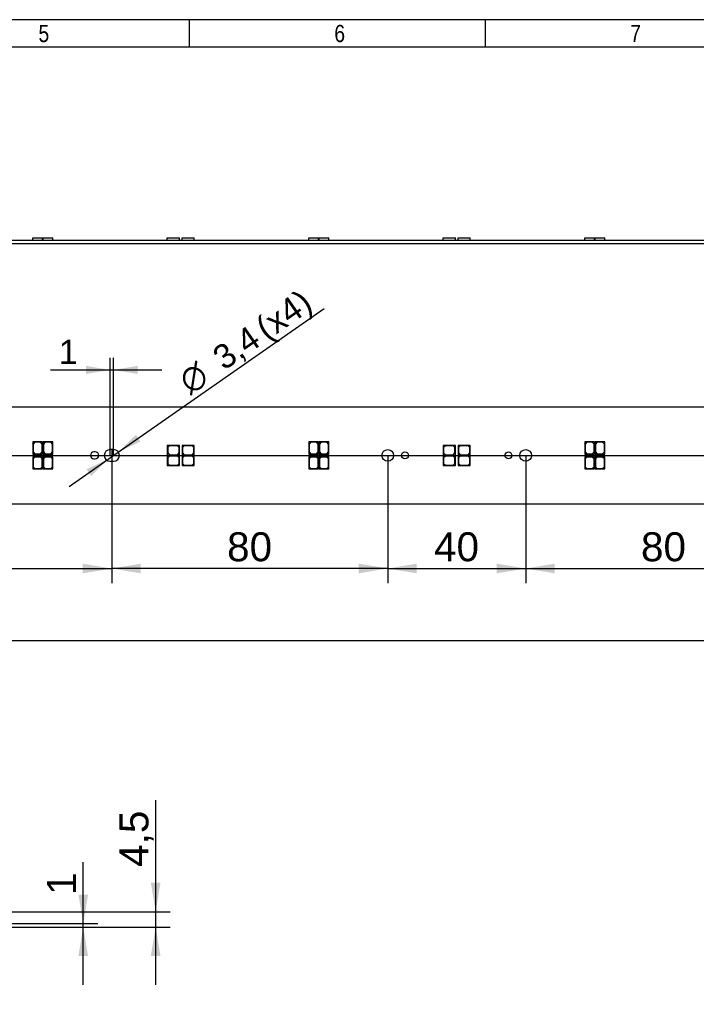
# Model space of a CAD drawing. Header units: millimetres. Extents: x 16 to 406, y 5 to 285.
# Tile 12 of 14: x 209 to 308, y 142 to 285. Entities that reach past the tile are written whole.
import ezdxf
from ezdxf.enums import TextEntityAlignment as Align
from ezdxf.lldxf.tags import DXFTag

# ---------------------------------------------------------------- set-up
doc = ezdxf.new("R2010")
doc.units = ezdxf.units.MM
for name, color, linetype in [('10', 7, 'Continuous'), ('Default', 7, 'Continuous'), ('LINLED_560X28MM_', 7, 'Continuous')]:
    doc.layers.add(name, color=color, linetype=linetype)
doc.styles.add('SEACAD_Arial', font='arial.ttf')
doc.styles.add('SEACAD_Solid_Edge_ANSI1_Symbols', font='semeca1.ttf')
tags = doc.linetypes.add('CENTER2', pattern=[28.575, 19.05, -3.175, 3.175, -3.175]).pattern_tags.tags
tags[10:11] = [DXFTag(74, 4), DXFTag(75, 0), DXFTag(340, '0'), DXFTag(46, 0.0), DXFTag(50, 0.0), DXFTag(44, 0.0), DXFTag(45, 0.0)]
tags[8:9] = [DXFTag(74, 4), DXFTag(75, 0), DXFTag(340, '0'), DXFTag(46, 0.0), DXFTag(50, 0.0), DXFTag(44, 0.0), DXFTag(45, 0.0)]
tags[6:7] = [DXFTag(74, 4), DXFTag(75, 0), DXFTag(340, '0'), DXFTag(46, 0.0), DXFTag(50, 0.0), DXFTag(44, 0.0), DXFTag(45, 0.0)]
tags[4:5] = [DXFTag(74, 4), DXFTag(75, 0), DXFTag(340, '0'), DXFTag(46, 0.0), DXFTag(50, 0.0), DXFTag(44, 0.0), DXFTag(45, 0.0)]
doc.dimstyles.new('ISO', dxfattribs={"dimtxt": 4.2, "dimasz": 4.2, "dimexe": 2.1, "dimexo": 0, "dimgap": 1.05, "dimtad": 1, "dimlfac": 2, "dimtxsty": 'SEACAD_Arial', "dimblk1": '_SE_FILLED', "dimblk2": '_SE_FILLED', "dimsah": 1, "dimcen": 2.1, "dimadec": 0, "dimazin": 0, "dimtfac": 0.5, "dimtdec": 3, "dimtmove": 0, "dimatfit": 3, "dimfxl": 1, "dimarcsym": 0})

# ---------------------------------------------------------------- blocks, each defined once
blk = doc.blocks.new('SEANNOT_GROUP2')
at = {"layer": 'Default', "color": 7, "linetype": 'CENTER2'}
blk.add_line((59.6, 221.44), (346.1, 221.44), dxfattribs=at)
blk = doc.blocks.new('SE3')
at = {"layer": 'LINLED_560X28MM_', "color": 7, "linetype": 'Continuous'}
for p, q in [((341.1, 228.44), (64.6, 228.44)), ((211.65, 223.39), (211.4, 223.39)), ((211.4, 223.39), (211.4, 223.14)), ((211.4, 223.14), (211.65, 223.39)), ((211.4, 223.14), (211.4, 221.64)), ((211.7, 223.34), (211.45, 223.09)), ((211.45, 223.09), (211.45, 221.94)), ((212.8, 223.39), (211.65, 223.39)), ((212.5, 223.34), (211.7, 223.34)), ((212.75, 223.09), (212.5, 223.34)), ((212.75, 221.94), (212.75, 223.09)), ((212.8, 221.64), (212.8, 223.39)), ((213.15, 223.39), (212.9, 223.39)), ((212.9, 223.39), (212.9, 223.14)), ((212.9, 223.14), (213.15, 223.39)), ((212.9, 223.14), (212.9, 221.64)), ((213.2, 223.34), (212.95, 223.09)), ((212.95, 223.09), (212.95, 221.94)), ((214.3, 223.39), (213.15, 223.39)), ((214, 223.34), (213.2, 223.34)), ((214.25, 223.09), (214, 223.34)), ((214.25, 221.94), (214.25, 223.09)), ((214.3, 221.64), (214.3, 223.39)), ((232.4, 222.89), (230.9, 222.89)), ((230.9, 222.89), (230.9, 221.49)), ((231.2, 222.84), (230.95, 222.59)), ((230.95, 222.59), (230.95, 221.79)), ((232.35, 222.84), (231.2, 222.84)), ((232.6, 222.59), (232.35, 222.84)), ((232.65, 222.89), (232.4, 222.89)), ((232.4, 222.89), (232.65, 222.64)), ((232.6, 221.79), (232.6, 222.59)), ((232.65, 222.64), (232.65, 222.89)), ((232.65, 221.49), (232.65, 222.64)), ((234.55, 222.89), (233.05, 222.89)), ((233.05, 222.89), (233.05, 221.49)), ((233.35, 222.84), (233.1, 222.59)), ((233.1, 222.59), (233.1, 221.79)), ((234.5, 222.84), (233.35, 222.84)), ((234.75, 222.59), (234.5, 222.84)), ((234.8, 222.89), (234.55, 222.89)), ((234.55, 222.89), (234.8, 222.64)), ((234.75, 221.79), (234.75, 222.59)), ((234.8, 222.64), (234.8, 222.89)), ((234.8, 221.49), (234.8, 222.64)), ((251.65, 223.39), (251.4, 223.39)), ((251.4, 223.39), (251.4, 223.14)), ((251.4, 223.14), (251.65, 223.39)), ((251.4, 223.14), (251.4, 221.64)), ((251.7, 223.34), (251.45, 223.09)), ((251.45, 223.09), (251.45, 221.94)), ((252.8, 223.39), (251.65, 223.39)), ((252.5, 223.34), (251.7, 223.34)), ((252.75, 223.09), (252.5, 223.34)), ((252.75, 221.94), (252.75, 223.09)), ((252.8, 221.64), (252.8, 223.39)), ((253.15, 223.39), (252.9, 223.39)), ((252.9, 223.39), (252.9, 223.14)), ((252.9, 223.14), (253.15, 223.39)), ((252.9, 223.14), (252.9, 221.64)), ((253.2, 223.34), (252.95, 223.09)), ((252.95, 223.09), (252.95, 221.94)), ((254.3, 223.39), (253.15, 223.39)), ((254, 223.34), (253.2, 223.34)), ((254.25, 223.09), (254, 223.34)), ((254.25, 221.94), (254.25, 223.09)), ((254.3, 221.64), (254.3, 223.39)), ((272.4, 222.89), (270.9, 222.89)), ((270.9, 222.89), (270.9, 221.49)), ((271.2, 222.84), (270.95, 222.59)), ((270.95, 222.59), (270.95, 221.79)), ((272.35, 222.84), (271.2, 222.84)), ((272.6, 222.59), (272.35, 222.84)), ((272.65, 222.89), (272.4, 222.89)), ((272.4, 222.89), (272.65, 222.64)), ((272.6, 221.79), (272.6, 222.59)), ((272.65, 222.64), (272.65, 222.89)), ((272.65, 221.49), (272.65, 222.64)), ((274.55, 222.89), (273.05, 222.89)), ((273.05, 222.89), (273.05, 221.49)), ((273.35, 222.84), (273.1, 222.59)), ((273.1, 222.59), (273.1, 221.79)), ((274.5, 222.84), (273.35, 222.84)), ((274.75, 222.59), (274.5, 222.84)), ((274.8, 222.89), (274.55, 222.89)), ((274.55, 222.89), (274.8, 222.64)), ((274.75, 221.79), (274.75, 222.59)), ((274.8, 222.64), (274.8, 222.89)), ((274.8, 221.49), (274.8, 222.64)), ((291.65, 223.39), (291.4, 223.39)), ((291.4, 223.39), (291.4, 223.14)), ((291.4, 223.14), (291.65, 223.39)), ((291.4, 223.14), (291.4, 221.64)), ((291.7, 223.34), (291.45, 223.09)), ((291.45, 223.09), (291.45, 221.94)), ((292.8, 223.39), (291.65, 223.39)), ((292.5, 223.34), (291.7, 223.34)), ((292.75, 223.09), (292.5, 223.34)), ((292.75, 221.94), (292.75, 223.09)), ((292.8, 221.64), (292.8, 223.39)), ((293.15, 223.39), (292.9, 223.39)), ((292.9, 223.39), (292.9, 223.14)), ((292.9, 223.14), (293.15, 223.39)), ((292.9, 223.14), (292.9, 221.64)), ((293.2, 223.34), (292.95, 223.09)), ((292.95, 223.09), (292.95, 221.94)), ((294.3, 223.39), (293.15, 223.39)), ((294, 223.34), (293.2, 223.34)), ((294.25, 223.09), (294, 223.34)), ((294.25, 221.94), (294.25, 223.09)), ((294.3, 221.64), (294.3, 223.39)), ((211.4, 221.64), (212.8, 221.64)), ((211.65, 221.24), (211.4, 221.24)), ((211.4, 221.24), (211.4, 220.99)), ((211.4, 220.99), (211.65, 221.24)), ((211.45, 221.94), (211.7, 221.69)), ((211.7, 221.19), (211.45, 220.94)), ((212.8, 221.24), (211.65, 221.24)), ((211.7, 221.69), (212.5, 221.69)), ((212.5, 221.19), (211.7, 221.19)), ((212.5, 221.69), (212.75, 221.94)), ((212.75, 220.94), (212.5, 221.19)), ((212.8, 219.49), (212.8, 221.24)), ((212.9, 221.64), (214.3, 221.64)), ((213.15, 221.24), (212.9, 221.24)), ((212.9, 221.24), (212.9, 220.99)), ((212.9, 220.99), (213.15, 221.24)), ((212.95, 221.94), (213.2, 221.69)), ((213.2, 221.19), (212.95, 220.94)), ((214.3, 221.24), (213.15, 221.24)), ((213.2, 221.69), (214, 221.69)), ((214, 221.19), (213.2, 221.19)), ((214, 221.69), (214.25, 221.94)), ((214.25, 220.94), (214, 221.19)), ((214.3, 219.49), (214.3, 221.24)), ((220.45, 221.94), (220.25, 221.94)), ((223.1, 222.29), (222.6, 222.29)), ((230.9, 221.49), (232.65, 221.49)), ((232.4, 221.39), (230.9, 221.39)), ((230.9, 221.39), (230.9, 219.99)), ((230.95, 221.79), (231.2, 221.54)), ((231.2, 221.34), (230.95, 221.09)), ((231.2, 221.54), (232.35, 221.54)), ((232.35, 221.34), (231.2, 221.34)), ((232.35, 221.54), (232.6, 221.79)), ((232.6, 221.09), (232.35, 221.34)), ((232.65, 221.39), (232.4, 221.39)), ((232.4, 221.39), (232.65, 221.14)), ((232.65, 221.14), (232.65, 221.39)), ((233.05, 221.49), (234.8, 221.49)), ((234.55, 221.39), (233.05, 221.39)), ((233.05, 221.39), (233.05, 219.99)), ((233.1, 221.79), (233.35, 221.54)), ((233.35, 221.34), (233.1, 221.09)), ((233.35, 221.54), (234.5, 221.54)), ((234.5, 221.34), (233.35, 221.34)), ((234.5, 221.54), (234.75, 221.79)), ((234.75, 221.09), (234.5, 221.34)), ((234.8, 221.39), (234.55, 221.39)), ((234.55, 221.39), (234.8, 221.14)), ((234.8, 221.14), (234.8, 221.39)), ((251.4, 221.64), (252.8, 221.64)), ((251.65, 221.24), (251.4, 221.24)), ((251.4, 221.24), (251.4, 220.99)), ((251.4, 220.99), (251.65, 221.24)), ((251.45, 221.94), (251.7, 221.69)), ((251.7, 221.19), (251.45, 220.94)), ((252.8, 221.24), (251.65, 221.24)), ((251.7, 221.69), (252.5, 221.69)), ((252.5, 221.19), (251.7, 221.19)), ((252.5, 221.69), (252.75, 221.94)), ((252.75, 220.94), (252.5, 221.19)), ((252.8, 219.49), (252.8, 221.24)), ((252.9, 221.64), (254.3, 221.64)), ((253.15, 221.24), (252.9, 221.24)), ((252.9, 221.24), (252.9, 220.99)), ((252.9, 220.99), (253.15, 221.24)), ((252.95, 221.94), (253.2, 221.69)), ((253.2, 221.19), (252.95, 220.94)), ((254.3, 221.24), (253.15, 221.24)), ((253.2, 221.69), (254, 221.69)), ((254, 221.19), (253.2, 221.19)), ((254, 221.69), (254.25, 221.94)), ((254.25, 220.94), (254, 221.19)), ((254.3, 219.49), (254.3, 221.24)), ((270.9, 221.49), (272.65, 221.49)), ((272.4, 221.39), (270.9, 221.39)), ((270.9, 221.39), (270.9, 219.99)), ((270.95, 221.79), (271.2, 221.54)), ((271.2, 221.34), (270.95, 221.09)), ((271.2, 221.54), (272.35, 221.54)), ((272.35, 221.34), (271.2, 221.34)), ((272.35, 221.54), (272.6, 221.79)), ((272.6, 221.09), (272.35, 221.34)), ((272.65, 221.39), (272.4, 221.39)), ((272.4, 221.39), (272.65, 221.14)), ((272.65, 221.14), (272.65, 221.39)), ((273.05, 221.49), (274.8, 221.49)), ((274.55, 221.39), (273.05, 221.39)), ((273.05, 221.39), (273.05, 219.99)), ((273.1, 221.79), (273.35, 221.54)), ((273.35, 221.34), (273.1, 221.09)), ((273.35, 221.54), (274.5, 221.54)), ((274.5, 221.34), (273.35, 221.34)), ((274.5, 221.54), (274.75, 221.79)), ((274.75, 221.09), (274.5, 221.34)), ((274.8, 221.39), (274.55, 221.39)), ((274.55, 221.39), (274.8, 221.14)), ((274.8, 221.14), (274.8, 221.39)), ((291.4, 221.64), (292.8, 221.64)), ((291.65, 221.24), (291.4, 221.24)), ((291.4, 221.24), (291.4, 220.99)), ((291.4, 220.99), (291.65, 221.24)), ((291.45, 221.94), (291.7, 221.69)), ((291.7, 221.19), (291.45, 220.94)), ((292.8, 221.24), (291.65, 221.24)), ((291.7, 221.69), (292.5, 221.69)), ((292.5, 221.19), (291.7, 221.19)), ((292.5, 221.69), (292.75, 221.94)), ((292.75, 220.94), (292.5, 221.19)), ((292.8, 219.49), (292.8, 221.24)), ((292.9, 221.64), (294.3, 221.64)), ((293.15, 221.24), (292.9, 221.24)), ((292.9, 221.24), (292.9, 220.99)), ((292.9, 220.99), (293.15, 221.24)), ((292.95, 221.94), (293.2, 221.69)), ((293.2, 221.19), (292.95, 220.94)), ((294.3, 221.24), (293.15, 221.24)), ((293.2, 221.69), (294, 221.69)), ((294, 221.19), (293.2, 221.19)), ((294, 221.69), (294.25, 221.94)), ((294.25, 220.94), (294, 221.19)), ((294.3, 219.49), (294.3, 221.24)), ((211.4, 220.99), (211.4, 219.49)), ((211.45, 220.94), (211.45, 219.79)), ((211.45, 219.79), (211.7, 219.54)), ((212.5, 219.54), (212.75, 219.79)), ((212.75, 219.79), (212.75, 220.94)), ((212.9, 220.99), (212.9, 219.49)), ((212.95, 220.94), (212.95, 219.79)), ((212.95, 219.79), (213.2, 219.54)), ((214, 219.54), (214.25, 219.79)), ((214.25, 219.79), (214.25, 220.94)), ((220.25, 220.94), (220.45, 220.94)), ((222.6, 220.59), (223.1, 220.59)), ((230.9, 219.99), (232.65, 219.99)), ((230.95, 221.09), (230.95, 220.29)), ((230.95, 220.29), (231.2, 220.04)), ((231.2, 220.04), (232.35, 220.04)), ((232.35, 220.04), (232.6, 220.29)), ((232.6, 220.29), (232.6, 221.09)), ((232.65, 219.99), (232.65, 221.14)), ((233.05, 219.99), (234.8, 219.99)), ((233.1, 221.09), (233.1, 220.29)), ((233.1, 220.29), (233.35, 220.04)), ((233.35, 220.04), (234.5, 220.04)), ((234.5, 220.04), (234.75, 220.29)), ((234.75, 220.29), (234.75, 221.09)), ((234.8, 219.99), (234.8, 221.14)), ((251.4, 220.99), (251.4, 219.49)), ((251.45, 220.94), (251.45, 219.79)), ((251.45, 219.79), (251.7, 219.54)), ((252.5, 219.54), (252.75, 219.79)), ((252.75, 219.79), (252.75, 220.94)), ((252.9, 220.99), (252.9, 219.49)), ((252.95, 220.94), (252.95, 219.79)), ((252.95, 219.79), (253.2, 219.54)), ((254, 219.54), (254.25, 219.79)), ((254.25, 219.79), (254.25, 220.94)), ((270.9, 219.99), (272.65, 219.99)), ((270.95, 221.09), (270.95, 220.29)), ((270.95, 220.29), (271.2, 220.04)), ((271.2, 220.04), (272.35, 220.04)), ((272.35, 220.04), (272.6, 220.29)), ((272.6, 220.29), (272.6, 221.09)), ((272.65, 219.99), (272.65, 221.14)), ((273.05, 219.99), (274.8, 219.99)), ((273.1, 221.09), (273.1, 220.29)), ((273.1, 220.29), (273.35, 220.04)), ((273.35, 220.04), (274.5, 220.04)), ((274.5, 220.04), (274.75, 220.29)), ((274.75, 220.29), (274.75, 221.09)), ((274.8, 219.99), (274.8, 221.14)), ((291.4, 220.99), (291.4, 219.49)), ((291.45, 220.94), (291.45, 219.79)), ((291.45, 219.79), (291.7, 219.54)), ((292.5, 219.54), (292.75, 219.79)), ((292.75, 219.79), (292.75, 220.94)), ((292.9, 220.99), (292.9, 219.49)), ((292.95, 220.94), (292.95, 219.79)), ((292.95, 219.79), (293.2, 219.54)), ((294, 219.54), (294.25, 219.79)), ((294.25, 219.79), (294.25, 220.94)), ((211.4, 219.49), (212.8, 219.49)), ((211.7, 219.54), (212.5, 219.54)), ((212.9, 219.49), (214.3, 219.49)), ((213.2, 219.54), (214, 219.54)), ((251.4, 219.49), (252.8, 219.49)), ((251.7, 219.54), (252.5, 219.54)), ((252.9, 219.49), (254.3, 219.49)), ((253.2, 219.54), (254, 219.54)), ((291.4, 219.49), (292.8, 219.49)), ((291.7, 219.54), (292.5, 219.54)), ((292.9, 219.49), (294.3, 219.49)), ((293.2, 219.54), (294, 219.54)), ((64.6, 214.44), (341.1, 214.44))]:
    blk.add_line(p, q, dxfattribs=at)
for centre, radius in [((262.85, 221.44), 0.85), ((265.35, 221.44), 0.5), ((280.35, 221.44), 0.5), ((282.85, 221.44), 0.85)]:
    blk.add_circle(centre, radius, dxfattribs=at)
for centre, radius, start, end in [((220.25, 221.44), 0.5, 90, 270), ((220.45, 221.44), 0.5, 270, 90), ((222.6, 221.44), 0.85, 90, 270), ((223.1, 221.44), 0.85, 270, 90)]:
    blk.add_arc(centre, radius, start, end, dxfattribs=at)
blk = doc.blocks.new('SE4')
at = {"layer": 'LINLED_560X28MM_', "color": 7, "linetype": 'Continuous'}
for p, q in [((64.6, 252.65), (341.1, 252.65)), ((211.4, 252.98), (212.8, 252.98)), ((211.4, 252.65), (211.4, 252.98)), ((212.8, 252.65), (212.8, 252.98)), ((212.9, 252.98), (214.3, 252.98)), ((212.9, 252.65), (212.9, 252.98)), ((214.3, 252.65), (214.3, 252.98)), ((230.9, 252.98), (232.65, 252.98)), ((230.9, 252.65), (230.9, 252.98)), ((232.65, 252.65), (232.65, 252.98)), ((233.05, 252.98), (234.8, 252.98)), ((233.05, 252.65), (233.05, 252.98)), ((234.8, 252.65), (234.8, 252.98)), ((251.4, 252.98), (252.8, 252.98)), ((251.4, 252.65), (251.4, 252.98)), ((252.8, 252.65), (252.8, 252.98)), ((252.9, 252.98), (254.3, 252.98)), ((252.9, 252.65), (252.9, 252.98)), ((254.3, 252.65), (254.3, 252.98)), ((270.9, 252.98), (272.65, 252.98)), ((270.9, 252.65), (270.9, 252.98)), ((272.65, 252.65), (272.65, 252.98)), ((273.05, 252.98), (274.8, 252.98)), ((273.05, 252.65), (273.05, 252.98)), ((274.8, 252.65), (274.8, 252.98)), ((291.4, 252.98), (292.8, 252.98)), ((291.4, 252.65), (291.4, 252.98)), ((292.8, 252.65), (292.8, 252.98)), ((292.9, 252.98), (294.3, 252.98)), ((292.9, 252.65), (292.9, 252.98)), ((294.3, 252.65), (294.3, 252.98)), ((64.6, 252.15), (341.1, 252.15))]:
    blk.add_line(p, q, dxfattribs=at)
blk = doc.blocks.new('DMBLK1')
at = {"layer": 'Default', "linetype": 'Continuous'}
for points in [[(219.41, 157.8), (218.01, 157.8), (218.71, 153.6)], [(219.41, 148.9), (218.71, 153.1), (218.01, 148.9)]]:
    blk.add_hatch(color=7, dxfattribs=at).paths.add_polyline_path(points)
at = {"layer": 'Default', "color": 7, "linetype": 'Continuous'}
for p, q in [((218.71, 144.7), (218.71, 162.5)), ((204.1, 153.6), (220.81, 153.6)), ((204.1, 153.1), (220.81, 153.1))]:
    blk.add_line(p, q, dxfattribs=at)
at = {"layer": 'Default', "color": 7, "linetype": 'Continuous', "style": 'SEACAD_Arial'}
blk.add_text('1', height=4.2, rotation=90, dxfattribs=at).set_placement((213.46, 157.74), align=Align.TOP_LEFT)
blk = doc.blocks.new('_SE_FILLED')
at = {"color": 0}
blk.add_line((0, 0), (-1, 0), dxfattribs=at)
blk.add_solid([(0, 0), (-1, -0.1665), (-1, 0.1665), (0, 0)], dxfattribs=at)
blk = doc.blocks.new('DMBLK2')
at = {"layer": 'Default', "linetype": 'Continuous'}
for points in [[(229.91, 159.52), (228.51, 159.52), (229.21, 155.32)], [(229.91, 148.9), (229.21, 153.1), (228.51, 148.9)]]:
    blk.add_hatch(color=7, dxfattribs=at).paths.add_polyline_path(points)
at = {"layer": 'Default', "color": 7, "linetype": 'Continuous'}
for p, q in [((229.21, 144.7), (229.21, 171.5)), ((186.47, 155.32), (231.31, 155.32)), ((202.6, 153.1), (231.31, 153.1))]:
    blk.add_line(p, q, dxfattribs=at)
at = {"layer": 'Default', "color": 7, "linetype": 'Continuous', "style": 'SEACAD_Arial'}
blk.add_text('4,5', height=4.2, rotation=90, dxfattribs=at).set_placement((223.96, 161.81), align=Align.TOP_LEFT)
blk = doc.blocks.new('DMBLK13')
at = {"layer": 'Default', "linetype": 'Continuous'}
for points in [[(267.05, 204.35), (267.05, 205.75), (262.85, 205.05)], [(278.65, 204.35), (282.85, 205.05), (278.65, 205.75)]]:
    blk.add_hatch(color=7, dxfattribs=at).paths.add_polyline_path(points)
at = {"layer": 'Default', "color": 7, "linetype": 'Continuous'}
for p, q in [((262.85, 221.44), (262.85, 202.95)), ((282.85, 221.44), (282.85, 202.95)), ((262.85, 205.05), (282.85, 205.05))]:
    blk.add_line(p, q, dxfattribs=at)
at = {"layer": 'Default', "color": 7, "linetype": 'Continuous', "style": 'SEACAD_Arial'}
blk.add_text('40', height=4.2, dxfattribs=at).set_placement((269.56, 210.3), align=Align.TOP_LEFT)
blk = doc.blocks.new('DMBLK14')
at = {"layer": 'Default', "linetype": 'Continuous'}
for points in [[(227.05, 204.35), (227.05, 205.75), (222.85, 205.05)], [(258.65, 204.35), (262.85, 205.05), (258.65, 205.75)]]:
    blk.add_hatch(color=7, dxfattribs=at).paths.add_polyline_path(points)
at = {"layer": 'Default', "color": 7, "linetype": 'Continuous'}
for p, q in [((222.85, 222.31), (222.85, 202.95)), ((262.85, 221.44), (262.85, 202.95)), ((262.85, 205.05), (222.85, 205.05))]:
    blk.add_line(p, q, dxfattribs=at)
at = {"layer": 'Default', "color": 7, "linetype": 'Continuous', "style": 'SEACAD_Arial'}
blk.add_text('80', height=4.2, dxfattribs=at).set_placement((239.56, 210.3), align=Align.TOP_LEFT)
blk = doc.blocks.new('DMBLK15')
at = {"layer": 'Default', "linetype": 'Continuous'}
for points in [[(287.05, 204.35), (287.05, 205.75), (282.85, 205.05)], [(318.65, 204.35), (322.85, 205.05), (318.65, 205.75)]]:
    blk.add_hatch(color=7, dxfattribs=at).paths.add_polyline_path(points)
at = {"layer": 'Default', "color": 7, "linetype": 'Continuous'}
for p, q in [((282.85, 221.44), (282.85, 202.95)), ((322.85, 222.28), (322.85, 202.95)), ((282.85, 205.05), (322.85, 205.05))]:
    blk.add_line(p, q, dxfattribs=at)
at = {"layer": 'Default', "color": 7, "linetype": 'Continuous', "style": 'SEACAD_Arial'}
blk.add_text('80', height=4.2, dxfattribs=at).set_placement((299.56, 210.3), align=Align.TOP_LEFT)
blk = doc.blocks.new('DMBLK16')
at = {"layer": 'Default', "linetype": 'Continuous'}
for points in [[(187.05, 204.35), (187.05, 205.75), (182.85, 205.05)], [(218.65, 204.35), (222.85, 205.05), (218.65, 205.75)]]:
    blk.add_hatch(color=7, dxfattribs=at).paths.add_polyline_path(points)
at = {"layer": 'Default', "color": 7, "linetype": 'Continuous'}
for p, q in [((182.85, 222.29), (182.85, 202.95)), ((222.85, 222.31), (222.85, 202.95)), ((182.85, 205.05), (222.85, 205.05))]:
    blk.add_line(p, q, dxfattribs=at)
at = {"layer": 'Default', "color": 7, "linetype": 'Continuous', "style": 'SEACAD_Arial'}
blk.add_text('80', height=4.2, dxfattribs=at).set_placement((199.56, 210.3), align=Align.TOP_LEFT)
blk = doc.blocks.new('DMBLK18')
at = {"layer": 'Default', "linetype": 'Continuous'}
for points in [[(219.1, 234.41), (219.1, 233.24), (222.6, 233.83)], [(226.6, 234.41), (223.1, 233.83), (226.6, 233.24)]]:
    blk.add_hatch(color=7, dxfattribs=at).paths.add_polyline_path(points)
at = {"layer": 'Default', "color": 7, "linetype": 'Continuous'}
for p, q in [((222.6, 221.44), (222.6, 235.58)), ((223.1, 221.44), (223.1, 235.58)), ((213.95, 233.83), (230.1, 233.83))]:
    blk.add_line(p, q, dxfattribs=at)
at = {"layer": 'Default', "color": 7, "linetype": 'Continuous', "style": 'SEACAD_Arial'}
blk.add_text('1', height=3.5, dxfattribs=at).set_placement((215.18, 238.2), align=Align.TOP_LEFT)
blk = doc.blocks.new('DMBLK19')
at = {"layer": 'Default', "linetype": 'Continuous'}
for points in [[(226.33, 224.41), (223.79, 221.93), (227, 223.45)], [(219.19, 219.43), (219.86, 218.47), (222.4, 220.95)]]:
    blk.add_hatch(color=7, dxfattribs=at).paths.add_polyline_path(points)
at = {"layer": 'Default', "color": 7, "linetype": 'Continuous'}
for p, q in [((223.79, 221.93), (253.62, 242.71)), ((216.66, 216.95), (223.79, 221.93))]:
    blk.add_line(p, q, dxfattribs=at)
for s, style, p in [('(x4)', 'SEACAD_Arial', (243.31, 240.86)), ('3,4', 'SEACAD_Arial', (237.11, 236.54)), ('O', 'SEACAD_Solid_Edge_ANSI1_Symbols', (232.19, 233.11))]:
    blk.add_text(s, height=3.5, rotation=34.8727, dxfattribs=dict(at, style=style)).set_placement(p, align=Align.TOP_LEFT)
blk = doc.blocks.new('DMBLK24')
at = {"layer": 'Default', "linetype": 'Continuous'}
for points in [[(67.3, 193.85), (67.3, 195.25), (63.1, 194.55)], [(338.4, 193.85), (342.6, 194.55), (338.4, 195.25)]]:
    blk.add_hatch(color=7, dxfattribs=at).paths.add_polyline_path(points)
at = {"layer": 'Default', "color": 7, "linetype": 'Continuous'}
for p, q in [((63.1, 215.94), (63.1, 192.45)), ((342.6, 215.94), (342.6, 192.45)), ((342.6, 194.55), (63.1, 194.55))]:
    blk.add_line(p, q, dxfattribs=at)
at = {"layer": 'Default', "color": 7, "linetype": 'Continuous', "style": 'SEACAD_Arial'}
blk.add_text('559', height=4.2, dxfattribs=at).set_placement((197.92, 199.8), align=Align.TOP_LEFT)

msp = doc.modelspace()

# ---------------------------------------------------------------- linework, layer by layer
at = {"layer": '10', "color": 7, "linetype": 'Continuous'}
for p, q in [((234.1108, 280.5775), (234.1108, 284.5775)), ((276.9997, 280.5775), (276.9997, 284.5775)), ((405.6664, 280.5775), (19.6664, 280.5775))]:
    msp.add_line(p, q, dxfattribs=at)
msp.add_lwpolyline([(405.6664, 13.5775), (405.6664, 284.5775), (15.6664, 284.5775), (15.6664, 13.5775), (405.6664, 13.5775)], dxfattribs=at)

# ---------------------------------------------------------------- block references
at = {"layer": 'Default'}
for name in ['SE4', 'SE3', 'SEANNOT_GROUP2']:
    msp.add_blockref(name, (0, 0), dxfattribs=at)

# ---------------------------------------------------------------- texts
at = {"layer": '10', "char_height": 2.5, "width": 1.521749, "attachment_point": 1, "style": 'SEACAD_Arial'}
for s, insert in [('{\\farial rounded mt|b0||i0||c0|p34;\\C7;\\H2.50000002;\\W0.8;5}', (212.2216, 283.8275)), ('{\\farial rounded mt|b0||i0||c0|p34;\\C7;\\H2.50000002;\\W0.8;6}', (255.1104, 283.8275)), ('{\\farial rounded mt|b0||i0||c0|p34;\\C7;\\H2.50000002;\\W0.8;7}', (297.9992, 283.8275))]:
    msp.add_mtext(s, dxfattribs=dict(at, insert=insert))

# ---------------------------------------------------------------- dimensions: what is measured, and where the dimension line sits
at = {"layer": 'Default', "color": 7, "linetype": 'Continuous'}
dim = msp.add_diameter_dim_2p(p1=(222.3995, 220.9533), p2=(223.7942, 221.9253), text='\\A1;<> (x4)', dimstyle='ISO', override={"dimtxt": 3.5, "dimasz": 3.5, "dimexe": 1.75, "dimgap": 0.875, "dimcen": 1.75, "dimtmove": 1, "dimtolj": 1}, dxfattribs=at)
dim.commit()
dim.dimension.update_dxf_attribs({"geometry": 'DMBLK19', "text_midpoint": (233.6908, 228.8222), "dimtype": 163})
for base, p1, p2, angle, override, picture, middle, dimtype in [((222.5969, 233.8255), (222.5969, 221.4393), (223.0969, 221.4393), 0, {"dimtxt": 3.5, "dimasz": 3.5, "dimexe": 1.75, "dimgap": 0.875, "dimcen": 1.75}, 'DMBLK18', (219.1414, 233.8255), 161), ((229.2139117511, 155.3230273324), (202.596852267, 153.0980273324), (186.056980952, 155.3230273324), 90, {"dimdec": 1}, 'DMBLK2', (229.2139117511, 160.3402682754), 160)]:
    dim = msp.add_linear_dim(base=base, p1=p1, p2=p2, angle=angle, text='\\A1;<>', dimstyle='ISO', override=override, dxfattribs=at)
    dim.commit()
    dim.dimension.update_dxf_attribs({"geometry": picture, "text_midpoint": middle, "dimtype": dimtype})
for base, p1, p2, angle, picture, middle in [((182.8469, 205.0484), (182.8469, 220.5893), (222.8469, 220.5893), 0, 'DMBLK16', (202.8469, 205.0484)), ((262.8469, 205.0484), (262.8469, 221.4393), (282.8469, 221.4393), 0, 'DMBLK13', (272.8469, 205.0484)), ((218.7139, 153.098), (204.0969, 153.098), (204.0969, 153.598), 90, 'DMBLK1', (218.7139, 156.2719))]:
    dim = msp.add_linear_dim(base=base, p1=p1, p2=p2, angle=angle, text='\\A1;<>', dimstyle='ISO', dxfattribs=at)
    dim.commit()
    dim.dimension.update_dxf_attribs({"geometry": picture, "text_midpoint": middle, "dimtype": 161})
for base, p1, p2, picture, middle in [((222.8469, 205.0484), (262.8469, 221.4393), (222.8469, 220.5893), 'DMBLK14', (242.8469, 205.0484)), ((322.8469, 205.0484), (282.8469, 221.4393), (322.8469, 220.5893), 'DMBLK15', (302.8469, 205.0484)), ((63.0969, 194.5484), (342.5969, 215.9393), (63.0969, 215.9393), 'DMBLK24', (202.8468, 194.5484))]:
    dim = msp.add_linear_dim(base=base, p1=p1, p2=p2, text='\\A1;<>', dimstyle='ISO', dxfattribs=at)
    dim.commit()
    dim.dimension.update_dxf_attribs({"geometry": picture, "text_midpoint": middle, "dimtype": 160})

doc.saveas('drawing.dxf')
